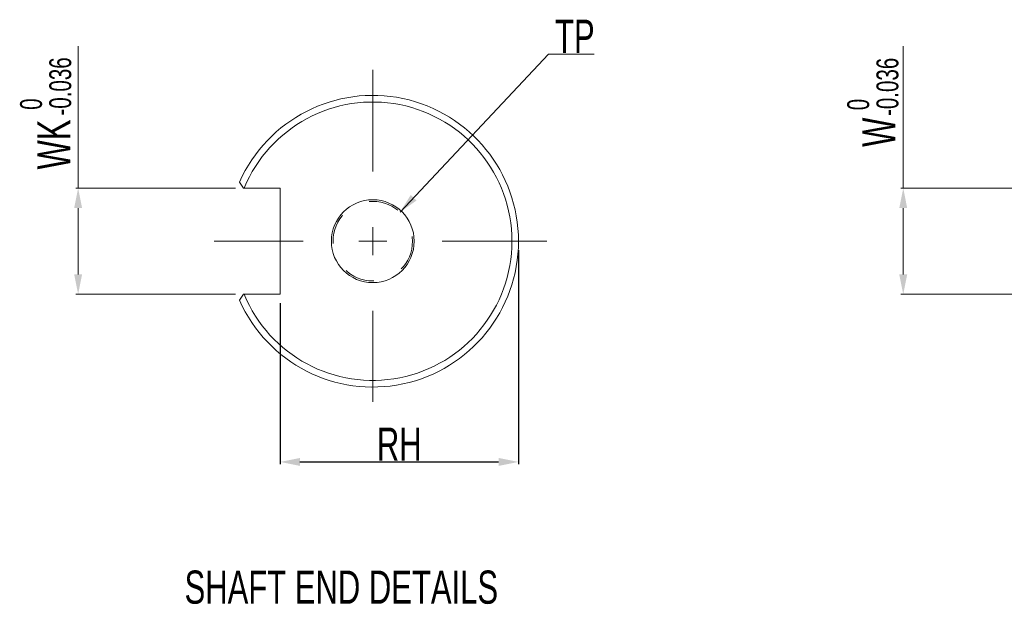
# Model space of a CAD drawing. Header units: millimetres. Extents: x -584 to -164, y 376 to 673.
# Tile 4 of 6: x -328 to -254, y 457 to 501. Entities that reach past the tile are written whole.
import ezdxf

# ---------------------------------------------------------------- set-up
doc = ezdxf.new("R2010")
doc.units = ezdxf.units.MM
doc.header["$LTSCALE"] = 23.1
doc.header["$PDMODE"] = 3
doc.header["$PDSIZE"] = 0.3125
doc.linetypes.add('CENTER', pattern=[0.6, 0.375, -0.075, 0.075, -0.075])
doc.linetypes.add('HIDDEN', pattern=[0.2, 0.1, -0.1])
doc.layers.get('0').update_dxf_attribs({"linetype": 'CONTINUOUS'})
doc.layers.get('Defpoints').update_dxf_attribs({"linetype": 'CONTINUOUS'})
doc.layers.add('DEFAULT_1', color=7, linetype='CENTER')
doc.layers.add('DEFAULT_2', color=8, linetype='HIDDEN')
doc.styles.get("Standard").update_dxf_attribs({"font": 'txt', "width": 0.7})
doc.dimstyles.new('DIMSTYLE_5', dxfattribs={"dimtxt": 2.5, "dimasz": 1.5, "dimexe": 0.18, "dimexo": 0.0625, "dimgap": 0.09, "dimtad": 1, "dimdsep": 46, "dimtxsty": 'Standard', "dimblk": '_FILLED', "dimblk1": '_FILLED', "dimblk2": '_FILLED', "dimcen": 0.09, "dimadec": 0, "dimazin": 0, "dimtol": 1, "dimtp": 0.01, "dimtm": 0.1, "dimtfac": 0.6, "dimtofl": 0, "dimtmove": 0, "dimatfit": 3, "dimldrblk": '_FILLED', "dimfxl": 0, "dimtolj": 1, "dimarcsym": 0})

# ---------------------------------------------------------------- blocks, each defined once
blk = doc.blocks.new('_FILLED')
at = {"color": 0, "linetype": 'ByBlock'}
blk.add_solid([(0, 0), (-1, 0.2), (-1, -0.2)], dxfattribs=at)
blk = doc.blocks.new('*D6')
at = {"color": 0, "linetype": 'Continuous', "lineweight": -2}
for p, q in [((-290.684, 483.378), (-290.684, 467.214)), ((-308.684, 479.378), (-308.684, 467.214)), ((-307.184, 467.394), (-292.184, 467.394))]:
    blk.add_line(p, q, dxfattribs=at)
at = {"layer": 'Defpoints', "color": 0, "linetype": 'Continuous'}
for p in [(-290.684, 483.441), (-308.684, 479.441), (-290.684, 467.394)]:
    blk.add_point(p, dxfattribs=at)
at = {"color": 0, "linetype": 'Continuous', "lineweight": -2, "xscale": 1.5, "yscale": 1.5, "zscale": 1.5, "rotation": 180}
blk.add_blockref('_FILLED', (-308.684, 467.394), dxfattribs=at)
at = {"color": 0, "linetype": 'Continuous', "lineweight": -2, "xscale": 1.5, "yscale": 1.5, "zscale": 1.5}
blk.add_blockref('_FILLED', (-290.684, 467.394), dxfattribs=at)
at = {"color": 0, "linetype": 'Continuous', "lineweight": 13, "insert": (-299.684, 468.734), "char_height": 2.5, "attachment_point": 5}
blk.add_mtext('\\A1;RH', dxfattribs=at)

msp = doc.modelspace()

# ---------------------------------------------------------------- linework, layer by layer
at = {"color": 7, "linetype": 'Continuous', "lineweight": 13}
for p, q in [((-323.923, 488.041), (-323.923, 498.756)), ((-261.644, 488.041), (-261.644, 498.756)), ((-288.417, 498.157), (-299.629, 486.227)), ((-284.971, 498.157), (-288.417, 498.157)), ((-311.443, 488.041), (-311.74, 488.498)), ((-312.055, 488.041), (-324.103, 488.041)), ((-311.443, 488.041), (-308.684, 488.041)), ((-308.684, 480.041), (-308.684, 488.041)), ((-251.556, 488.041), (-261.824, 488.041)), ((-323.923, 481.541), (-323.923, 486.541)), ((-261.644, 481.541), (-261.644, 486.541)), ((-301.684, 485.091), (-301.684, 482.991)), ((-300.634, 484.041), (-302.734, 484.041)), ((-312.055, 480.041), (-324.103, 480.041)), ((-311.443, 480.041), (-311.74, 479.584)), ((-311.443, 480.041), (-308.684, 480.041)), ((-251.556, 480.041), (-261.824, 480.041))]:
    msp.add_line(p, q, dxfattribs=at)
msp.add_circle((-301.684, 484.041), 3.125, dxfattribs=at)
for radius, start, end in [(11, 203.90318, 156.09682), (10.5, 202.39269, 157.60731)]:
    msp.add_arc((-301.684, 484.041), radius, start, end, dxfattribs=at)
at = {"layer": 'DEFAULT_1', "color": 7, "linetype": 'CENTER', "lineweight": 13}
for p, q in [((-301.684, 489.291), (-301.684, 496.962)), ((-306.934, 484.041), (-313.653, 484.041)), ((-296.434, 484.041), (-288.537, 484.041)), ((-301.684, 478.791), (-301.684, 471.926))]:
    msp.add_line(p, q, dxfattribs=at)
at = {"layer": 'DEFAULT_2', "color": 8, "linetype": 'HIDDEN', "lineweight": 13}
msp.add_circle((-301.684, 484.041), 3, dxfattribs=at)

# ---------------------------------------------------------------- block references
at = {"color": 7, "linetype": 'Continuous', "lineweight": 13, "yscale": 1.5, "zscale": 1.5}
for p, xscale, rotation in [((-323.923, 488.041), 1.5, 90), ((-261.644, 488.041), 1.5, 90), ((-299.629, 486.227), 1.499999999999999, 226.7765047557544), ((-323.923, 480.041), 1.5, 270), ((-261.644, 480.041), 1.5, 270)]:
    msp.add_blockref('_FILLED', p, dxfattribs=dict(at, xscale=xscale, rotation=rotation))

# ---------------------------------------------------------------- texts
at = {"color": 7, "lineweight": 13, "width": 0.7}
for s, height, p in [('-0.036', 1.6538, (-324.447, 493.52)), ('-0.036', 1.6538, (-262.011, 493.487)), (' 0', 1.6538, (-326.652, 493.52)), (' 0', 1.6538, (-264.216, 493.487)), ('WK', 2.5, (-324.513, 489.452)), ('W', 2.5, (-262.234, 491.154))]:
    msp.add_text(s, height=height, rotation=90, dxfattribs=at).set_placement(p)
at = {"color": 7, "linetype": 'Continuous', "lineweight": 13, "width": 0.7}
msp.add_text('SHAFT END DETAILS', height=2.5, dxfattribs=at).set_placement((-315.89, 456.702))
at = {"color": 7, "linetype": 'Continuous', "lineweight": 13, "insert": (-286.429, 499.497), "char_height": 2.5, "attachment_point": 5}
msp.add_mtext('\\A1;TP', dxfattribs=at)

# ---------------------------------------------------------------- dimensions: what is measured, and where the dimension line sits
at = {"color": 7, "linetype": 'Continuous', "lineweight": 13}
dim = msp.add_linear_dim(base=(-290.684, 467.394), p1=(-308.684, 479.441), p2=(-290.684, 483.441), text='RH', dimstyle='DIMSTYLE_5', dxfattribs=at)
dim.commit()
dim.dimension.update_dxf_attribs({"geometry": '*D6', "text_midpoint": (-299.684, 467.394), "dimtype": 160})

doc.saveas('drawing.dxf')
